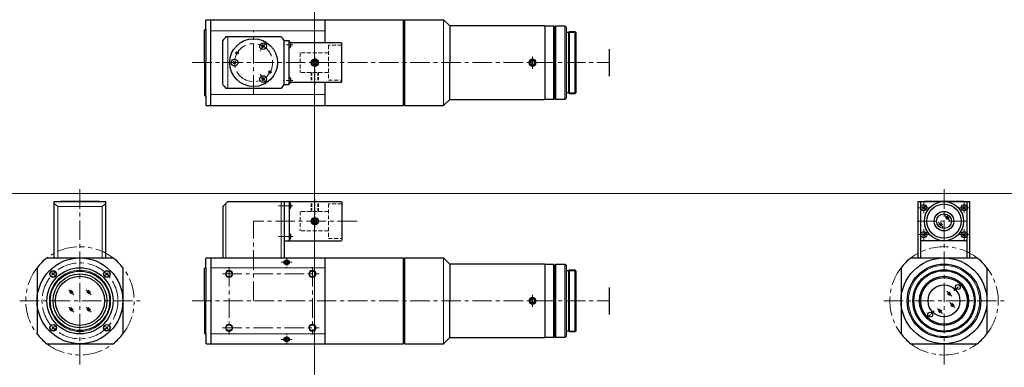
# Model space of a CAD drawing. Header units: millimetres. Extents: x -120 to 281, y 229 to 371.
import ezdxf

# ---------------------------------------------------------------- set-up
doc = ezdxf.new("R2010")
doc.units = ezdxf.units.MM
doc.header["$LTSCALE"] = 0.25
for name, pattern in [('CENTER', [50.8, 31.75, -6.35, 6.35, -6.35]), ('HIDDEN', [9.525, 6.35, -3.175]), ('PHANTOM', [63.5, 31.75, -6.35, 6.35, -6.35, 6.35, -6.35])]:
    doc.linetypes.add(name, pattern=pattern)
doc.layers.add('00_補助線', color=252, linetype='Continuous', lineweight=0, plot=False)
for name, color, linetype, lineweight in [('01_外形線', 7, 'Continuous', 30), ('02_ﾈｼﾞ（断面）・遮光線仕切り', 7, 'Continuous', 20), ('03_ﾈｼﾞ・ﾛｰﾚｯﾄ・遮光線', 7, 'Continuous', 9), ('04_中心線', 1, 'CENTER', 20), ('05_隠れ線', 3, 'HIDDEN', 20), ('06_面取線', 7, 'Continuous', 9), ('07_ﾊｯﾁﾝｸﾞ', 7, 'Continuous', 9), ('10_仮想線', 4, 'PHANTOM', 15)]:
    doc.layers.add(name, color=color, linetype=linetype, lineweight=lineweight)

# ---------------------------------------------------------------- blocks, each defined once
blk = doc.blocks.new('HM30##')
at = {"layer": '01_外形線'}
blk.add_lwpolyline([(-0.75, -0.43), (0, -0.87), (0.75, -0.43), (0.75, 0.43), (0, 0.87), (-0.75, 0.43)], close=True, dxfattribs=at)
blk.add_circle((0, 0), 1.25, dxfattribs=at)
at = {"layer": '03_ﾈｼﾞ・ﾛｰﾚｯﾄ・遮光線'}
blk.add_circle((0, 0), 1.5, dxfattribs=at)

msp = doc.modelspace()

# ---------------------------------------------------------------- linework, layer by layer
at = {"layer": '00_補助線'}
for p, q in [((0, 370.88), (0, 229.12)), ((120.21, 300), (-120.21, 300))]:
    msp.add_line(p, q, dxfattribs=at)
for p, direction in [((0, 0), (0, 1)), ((0, 300), (1, 0))]:
    msp.add_xline(p, direction, dxfattribs=at)
at = {"layer": '01_外形線'}
for p, q in [((-44.09, 370.88), (-44.29, 370.68)), ((-44.29, 366.88), (-44.29, 370.68)), ((-44.09, 370.88), (36.21, 370.88)), ((-44.09, 370.88), (36.21, 370.88)), ((-42.29, 335.88), (-42.29, 370.88)), ((4.21, 370.88), (4.21, 361.38)), ((36.21, 370.88), (36.21, 335.88)), ((36.21, 370.13), (36.71, 370.13)), ((36.71, 370.88), (52.71, 370.88)), ((36.71, 370.88), (52.71, 370.88)), ((36.71, 370.88), (36.71, 335.88)), ((55.21, 368.38), (52.71, 370.88)), ((-44.79, 366.68), (-44.59, 366.88)), ((-44.79, 353.38), (-44.79, 366.68)), ((-44.59, 366.88), (-44.29, 366.88)), ((-44.29, 366.88), (-44.29, 353.38)), ((55.21, 368.38), (55.21, 353.38)), ((93.91, 368.38), (55.21, 368.38)), ((93.91, 368.38), (94.01, 368.28)), ((94.01, 368.18), (94.21, 368.38)), ((94.01, 368.28), (94.01, 353.38)), ((94.01, 368.18), (94.01, 338.58)), ((94.21, 368.38), (97.51, 368.38)), ((98.01, 367.88), (97.51, 368.38)), ((98.01, 367.88), (98.51, 368.38)), ((98.01, 367.88), (98.01, 338.88)), ((98.51, 368.38), (102.21, 368.38)), ((102.21, 368.38), (102.71, 367.88)), ((102.71, 367.88), (102.71, 338.88)), ((103.71, 365.69), (102.71, 365.69)), ((104.1, 366.08), (103.71, 365.69)), ((103.71, 365.69), (103.71, 341.08)), ((104.1, 366.08), (106.31, 366.08)), ((106.71, 365.69), (106.31, 366.08)), ((106.71, 365.69), (106.71, 341.08)), ((-37.29, 344.39), (-37.29, 362.38)), ((-13.53, 363.88), (-36.06, 363.88)), ((-12.29, 344.39), (-12.29, 362.38)), ((-12.29, 362.38), (-10.29, 362.38)), ((-10.29, 344.39), (-10.29, 362.38)), ((-20.19, 360.29), (-21.64, 359.9)), ((-20.72, 359.37), (-21.11, 360.82)), ((11.01, 361.38), (-9.79, 361.38)), ((-9.79, 361.38), (-9.79, 359.88)), ((11.01, 361.38), (11.21, 361.18)), ((11.21, 345.58), (11.21, 361.18)), ((120.21, 358.88), (120.21, 347.88)), ((-33.07, 353.91), (-32.01, 352.85)), ((-32.01, 353.91), (-33.07, 352.85)), ((-0.17, 354.03), (-0.54, 353.38)), ((0.58, 354.03), (-0.17, 354.03)), ((0.96, 353.38), (0.58, 354.03)), ((-44.79, 353.38), (-44.79, 340.08)), ((-44.29, 339.88), (-44.29, 353.38)), ((-0.54, 353.38), (-0.17, 352.73)), ((-0.17, 352.73), (0.58, 352.73)), ((0.58, 352.73), (0.96, 353.38)), ((55.21, 338.38), (55.21, 353.38)), ((-21.64, 346.87), (-20.19, 346.48)), ((-21.11, 345.95), (-20.72, 347.4)), ((-9.79, 346.88), (-9.79, 345.38)), ((11.21, 345.58), (11.01, 345.38)), ((-13.53, 342.88), (-36.06, 342.88)), ((-12.29, 344.39), (-10.29, 344.39)), ((-9.79, 345.38), (11.01, 345.38)), ((4.21, 345.38), (4.21, 335.88)), ((-44.79, 340.08), (-44.59, 339.88)), ((-44.59, 339.88), (-44.29, 339.88)), ((-44.29, 339.88), (-44.29, 336.08)), ((55.21, 338.38), (52.71, 335.88)), ((55.21, 338.38), (55.21, 338.38)), ((55.21, 338.38), (93.91, 338.38)), ((93.91, 338.38), (94.01, 338.48)), ((94.01, 338.58), (94.21, 338.38)), ((97.51, 338.38), (94.21, 338.38)), ((98.01, 338.88), (97.51, 338.38)), ((98.01, 338.88), (98.51, 338.38)), ((102.21, 338.38), (98.51, 338.38)), ((102.71, 338.88), (102.21, 338.38)), ((103.71, 341.08), (102.71, 341.08)), ((104.1, 340.68), (103.71, 341.08)), ((106.31, 340.68), (104.1, 340.68)), ((106.71, 341.08), (106.31, 340.68)), ((-44.09, 335.88), (-44.29, 336.08)), ((-44.09, 335.88), (36.21, 335.88)), ((-44.09, 335.88), (36.21, 335.88)), ((36.21, 336.63), (36.71, 336.63)), ((36.71, 335.88), (52.21, 335.88)), ((36.71, 335.88), (52.71, 335.88)), ((-106.11, 273.72), (-106.11, 296.72)), ((-106.11, 296.72), (-85.11, 296.72)), ((-87.61, 296.72), (-103.61, 296.72)), ((-85.11, 273.72), (-85.11, 296.72)), ((-37.29, 294.72), (-35.29, 296.72)), ((-37.29, 294.72), (-37.29, 273.72)), ((-35.29, 296.72), (-12.49, 296.72)), ((-12.49, 296.72), (-12.29, 296.52)), ((-12.29, 296.52), (-12.09, 296.72)), ((-12.29, 296.52), (-12.29, 273.72)), ((-12.09, 296.72), (-10.49, 296.72)), ((-10.49, 296.72), (11.01, 296.72)), ((-10.49, 296.72), (-10.29, 296.52)), ((-10.29, 296.52), (-10.29, 280.92)), ((-10.29, 296.22), (-10.29, 296.22)), ((-10.29, 293.72), (-10.29, 293.72)), ((-9.79, 295.72), (-9.79, 294.22)), ((11.01, 296.72), (11.21, 296.52)), ((11.21, 296.52), (11.21, 280.92)), ((246.35, 273.72), (246.35, 296.72)), ((246.35, 296.72), (267.35, 296.72)), ((247.35, 273.72), (247.35, 296.72)), ((248.07, 294.75), (249.13, 293.69)), ((249.13, 294.75), (248.07, 293.69)), ((264.85, 296.72), (248.85, 296.72)), ((264.57, 294.75), (265.63, 293.69)), ((265.63, 294.75), (264.57, 293.69)), ((266.35, 273.72), (266.35, 296.72)), ((267.35, 273.72), (267.35, 296.72)), ((0.21, 289.47), (-0.44, 289.09)), ((0.86, 289.09), (0.21, 289.47)), ((-0.44, 289.09), (-0.44, 288.34)), ((-0.44, 288.34), (0.21, 287.97)), ((0.21, 287.97), (0.86, 288.34)), ((0.86, 288.34), (0.86, 289.09)), ((-10.29, 283.72), (-10.29, 283.72)), ((-9.79, 283.22), (-9.79, 281.72)), ((248.07, 283.75), (249.13, 282.69)), ((249.13, 283.75), (248.07, 282.69)), ((264.57, 283.75), (265.63, 282.69)), ((265.63, 283.75), (264.57, 282.69)), ((-12.29, 280.92), (-12.09, 280.72)), ((-12.09, 280.72), (-10.59, 280.72)), ((-10.59, 280.72), (11.01, 280.72)), ((-10.49, 280.72), (-10.29, 280.92)), ((11.21, 280.92), (11.01, 280.72)), ((266.35, 280.72), (247.35, 280.72)), ((-109.1, 273.72), (-82.11, 273.72)), ((-44.09, 273.72), (-44.29, 273.52)), ((-44.29, 269.72), (-44.29, 273.52)), ((-44.09, 273.72), (26.71, 273.72)), ((-44.09, 273.72), (36.21, 273.72)), ((-42.29, 273.72), (-42.29, 238.72)), ((4.21, 273.72), (4.21, 238.72)), ((36.21, 273.72), (36.21, 238.72)), ((36.71, 273.72), (52.71, 273.72)), ((36.71, 273.72), (52.71, 273.72)), ((36.71, 273.72), (36.71, 238.72)), ((55.21, 271.22), (52.71, 273.72)), ((243.35, 273.72), (270.35, 273.72)), ((-113.11, 269.71), (-113.11, 242.72)), ((-78.11, 269.71), (-78.11, 242.72)), ((-44.79, 269.52), (-44.59, 269.72)), ((-44.79, 256.22), (-44.79, 269.52)), ((-44.59, 269.72), (-44.29, 269.72)), ((-44.29, 269.72), (-44.29, 256.22)), ((-11.67, 272.37), (-12.04, 271.97)), ((-12.04, 271.97), (-11.67, 271.46)), ((-10.92, 272.37), (-11.67, 272.37)), ((-11.67, 271.46), (-10.92, 271.46)), ((-10.54, 271.97), (-10.92, 272.37)), ((-10.92, 271.46), (-10.54, 271.97)), ((36.21, 272.97), (36.71, 272.97)), ((55.21, 271.22), (55.21, 256.22)), ((93.91, 271.22), (55.21, 271.22)), ((93.91, 271.22), (94.01, 271.12)), ((94.01, 271.02), (94.21, 271.22)), ((94.01, 271.12), (94.01, 256.22)), ((94.01, 271.02), (94.01, 241.42)), ((94.21, 271.22), (97.51, 271.22)), ((98.01, 270.72), (97.51, 271.22)), ((98.01, 270.72), (98.51, 271.22)), ((98.01, 270.72), (98.01, 241.72)), ((98.51, 271.22), (102.21, 271.22)), ((102.21, 271.22), (102.71, 270.72)), ((102.71, 270.72), (102.71, 241.72)), ((239.35, 269.71), (239.35, 242.72)), ((274.35, 269.71), (274.35, 242.72)), ((-106.04, 267.71), (-107.1, 266.65)), ((-106.04, 266.65), (-107.1, 267.71)), ((-84.12, 266.65), (-85.18, 267.71)), ((-85.18, 266.65), (-84.12, 267.71)), ((103.71, 268.52), (102.71, 268.52)), ((104.1, 268.92), (103.71, 268.52)), ((103.71, 268.52), (103.71, 243.91)), ((104.1, 268.92), (106.31, 268.92)), ((106.71, 268.52), (106.31, 268.92)), ((106.71, 268.52), (106.71, 243.91)), ((120.21, 261.72), (120.21, 250.72)), ((-44.79, 256.22), (-44.79, 242.92)), ((-44.29, 242.72), (-44.29, 256.22)), ((55.21, 241.22), (55.21, 256.22)), ((-107.1, 245.79), (-106.04, 244.73)), ((-106.04, 245.79), (-107.1, 244.73)), ((-85.18, 244.73), (-84.12, 245.79)), ((-85.18, 245.79), (-84.12, 244.73)), ((-44.79, 242.92), (-44.59, 242.72)), ((-44.59, 242.72), (-44.29, 242.72)), ((-44.29, 242.72), (-44.29, 238.92)), ((55.21, 241.22), (52.71, 238.72)), ((55.21, 241.22), (55.21, 241.22)), ((55.21, 241.22), (93.91, 241.22)), ((93.91, 241.22), (94.01, 241.32)), ((94.01, 241.42), (94.21, 241.22)), ((97.51, 241.22), (94.21, 241.22)), ((98.01, 241.72), (97.51, 241.22)), ((98.01, 241.72), (98.51, 241.22)), ((102.21, 241.22), (98.51, 241.22)), ((102.71, 241.72), (102.21, 241.22)), ((103.71, 243.91), (102.71, 243.91)), ((104.1, 243.52), (103.71, 243.91)), ((106.31, 243.52), (104.1, 243.52)), ((106.71, 243.91), (106.31, 243.52)), ((-109.1, 238.72), (-82.11, 238.72)), ((-44.09, 238.72), (-44.29, 238.92)), ((-44.09, 238.72), (26.21, 238.72)), ((-44.09, 238.72), (36.21, 238.72)), ((-12.04, 240.47), (-11.67, 240.98)), ((-11.67, 240.06), (-12.04, 240.47)), ((-11.67, 240.98), (-10.92, 240.98)), ((-10.92, 240.06), (-11.67, 240.06)), ((-10.92, 240.98), (-10.54, 240.47)), ((-10.54, 240.47), (-10.92, 240.06)), ((36.21, 239.47), (36.71, 239.47)), ((36.71, 238.72), (52.21, 238.72)), ((36.71, 238.72), (52.71, 238.72)), ((243.35, 238.72), (270.35, 238.72))]:
    msp.add_line(p, q, dxfattribs=at)
for centre, radius in [((-24.79, 353.38), 9.75), ((-31.51, 357.26), 0.5), ((-20.92, 360.09), 1.37), ((-32.54, 353.38), 1.37), ((0.21, 353.38), 1.5), ((0.21, 353.38), 1.25), ((-18.08, 349.51), 0.5), ((-20.92, 346.67), 1.37), ((248.6, 294.22), 1.25), ((256.85, 288.72), 8), ((256.85, 288.72), 7), ((265.1, 294.22), 1.25), ((0.21, 288.72), 1.5), ((0.21, 288.72), 1.25), ((256.85, 288.72), 4), ((256.85, 288.72), 3), ((248.6, 283.22), 1.25), ((265.1, 283.22), 1.25), ((-95.61, 256.22), 17.5), ((256.85, 256.22), 17.5), ((-95.61, 256.22), 13.5), ((256.85, 256.22), 15), ((-106.57, 267.18), 1.35), ((-106.57, 267.18), 1.25), ((-95.61, 256.22), 12.12), ((-95.61, 256.22), 11), ((-95.61, 256.22), 10), ((-84.65, 267.18), 1.35), ((-84.65, 267.18), 1.25), ((-34.79, 267.22), 1.25), ((-0.79, 267.22), 1.25), ((256.85, 256.22), 12.7), ((256.85, 256.22), 12.3), ((256.85, 256.22), 10), ((256.85, 256.22), 9.5), ((256.85, 256.22), 6.5), ((262.51, 261.87), 1), ((251.19, 250.56), 1), ((-106.57, 245.26), 1.35), ((-106.57, 245.26), 1.25), ((-84.65, 245.26), 1.35), ((-84.65, 245.26), 1.25), ((-34.79, 245.22), 1.25), ((-0.79, 245.22), 1.25)]:
    msp.add_circle(centre, radius, dxfattribs=at)
for centre, radius, start, end in [((-24.79, 353.38), 15.4, 137.0141, 144.2612), ((-24.79, 353.38), 15.4, 35.7388, 42.9859), ((-10.29, 361.38), 0.5, 0, 90), ((-10.29, 359.88), 0.5, 270, 0), ((-10.29, 346.88), 0.5, 0, 90), ((-24.79, 353.38), 15.4, 215.7388, 222.9859), ((-24.79, 353.38), 15.4, 317.0141, 324.2612), ((-10.29, 345.38), 0.5, 270, 0), ((-10.29, 295.72), 0.5, 0, 90), ((-10.29, 294.22), 0.5, 270, 0), ((-10.29, 283.22), 0.5, 0, 90), ((-10.29, 281.72), 0.5, 270, 0), ((-95.61, 256.22), 22.1, 127.6408, 142.3592), ((-95.61, 256.22), 22.1, 37.6408, 52.3592), ((256.85, 256.22), 22.1, 127.6408, 142.3592), ((256.85, 256.22), 22.1, 37.6408, 52.3592), ((-95.61, 256.22), 22.1, 217.6408, 232.3592), ((-95.61, 256.22), 22.1, 307.6408, 322.3592), ((256.85, 256.22), 22.1, 217.6408, 232.3592), ((256.85, 256.22), 22.1, 307.6408, 322.3592)]:
    msp.add_arc(centre, radius, start, end, dxfattribs=at)
for major_axis, ratio in [((-1.07, 0), 0.681736), ((1.07, 0), 0.732477)]:
    msp.add_ellipse((-11.29, 271.97), major_axis=major_axis, ratio=ratio, start_param=3.141593, end_param=6.283185, dxfattribs=at)
at = {"layer": '01_外形線', "extrusion": (0, 0, -1)}
for major_axis, ratio in [((1.07, 0), 0.732477), ((-1.07, 0), 0.681736)]:
    msp.add_ellipse((-11.29, 240.47), major_axis=major_axis, ratio=ratio, start_param=3.141593, end_param=6.283185, dxfattribs=at)
at = {"layer": '02_ﾈｼﾞ（断面）・遮光線仕切り'}
for p, q in [((103.71, 365.69), (106.71, 365.69)), ((103.71, 341.08), (106.71, 341.08)), ((103.71, 268.52), (106.71, 268.52)), ((103.71, 243.91), (106.71, 243.91))]:
    msp.add_line(p, q, dxfattribs=at)
at = {"layer": '03_ﾈｼﾞ・ﾛｰﾚｯﾄ・遮光線'}
for centre, radius in [((256.85, 256.22), 14.5), ((-95.61, 256.22), 12.5), ((-34.79, 267.22), 1.5), ((-0.79, 267.22), 1.5), ((-34.79, 245.22), 1.5), ((-0.79, 245.22), 1.5)]:
    msp.add_circle(centre, radius, dxfattribs=at)
for major_axis, ratio in [((-1.3, 0), 0.676408), ((1.3, 0), 0.737806)]:
    msp.add_ellipse((-11.29, 271.97), major_axis=major_axis, ratio=ratio, start_param=3.141593, end_param=6.283185, dxfattribs=at)
at = {"layer": '03_ﾈｼﾞ・ﾛｰﾚｯﾄ・遮光線', "extrusion": (0, 0, -1)}
for major_axis, ratio in [((1.3, 0), 0.737806), ((-1.3, 0), 0.676408)]:
    msp.add_ellipse((-11.29, 240.47), major_axis=major_axis, ratio=ratio, start_param=3.141593, end_param=6.283185, dxfattribs=at)
at = {"layer": '04_中心線'}
for p, q in [((-24.79, 340.38), (-24.79, 366.38)), ((89.01, 355.88), (89.01, 350.88)), ((-49.79, 353.38), (120.21, 353.38)), ((-95.61, 301.72), (-95.61, 229.12)), ((256.85, 301.72), (256.85, 229.12)), ((-24.79, 256.22), (-24.79, 288.72)), ((17.44, 288.72), (-24.79, 288.72)), ((245.85, 288.72), (267.85, 288.72)), ((-34.79, 269.97), (-34.79, 242.47)), ((-0.79, 269.97), (-0.79, 242.47)), ((-37.54, 267.22), (1.96, 267.22)), ((89.01, 258.72), (89.01, 253.72)), ((-120.21, 256.22), (-71.01, 256.22)), ((-49.79, 256.22), (120.21, 256.22)), ((232.25, 256.22), (281.45, 256.22)), ((-37.54, 245.22), (1.96, 245.22))]:
    msp.add_line(p, q, dxfattribs=at)
at = {"layer": '04_中心線', "ltscale": 0.3}
for p, q in [((-19.73, 362.15), (-22.1, 358.04)), ((-35.16, 353.38), (-29.92, 353.38)), ((-22.1, 348.72), (-19.73, 344.62)), ((246.35, 294.22), (250.85, 294.22)), ((248.6, 291.97), (248.6, 296.47)), ((262.85, 294.22), (267.35, 294.22)), ((265.1, 291.97), (265.1, 296.47)), ((248.6, 280.97), (248.6, 285.47)), ((265.1, 280.97), (265.1, 285.47)), ((246.35, 283.22), (250.85, 283.22)), ((262.85, 283.22), (267.35, 283.22)), ((-11.29, 273.85), (-11.29, 270.01)), ((-13.59, 271.97), (-8.99, 271.97)), ((260.92, 260.28), (264.1, 263.47)), ((249.6, 248.97), (252.78, 252.15)), ((-11.29, 238.59), (-11.29, 242.43)), ((-13.59, 240.47), (-8.99, 240.47))]:
    msp.add_line(p, q, dxfattribs=at)
at = {"layer": '04_中心線', "ltscale": 0.35}
for p, q in [((-8.79, 360.63), (-13.29, 360.63)), ((-8.79, 346.13), (-13.29, 346.13))]:
    msp.add_line(p, q, dxfattribs=at)
at = {"layer": '04_中心線', "ltscale": 0.4}
for p, q in [((0.21, 355.88), (0.21, 344.38)), ((0.21, 286.22), (0.21, 297.72)), ((-8.79, 294.97), (-14.58, 294.97)), ((-8.79, 282.47), (-14.68, 282.47))]:
    msp.add_line(p, q, dxfattribs=at)
at = {"layer": '04_中心線'}
for centre, radius in [((-24.79, 353.38), 7.75), ((-95.61, 256.22), 15.5)]:
    msp.add_circle(centre, radius, dxfattribs=at)
for start, end in [(52.3592, 127.6408), (142.3592, 217.6408), (322.3592, 37.6408), (232.3592, 307.6408)]:
    msp.add_arc((256.85, 256.22), 22.1, start, end, dxfattribs=at)
at = {"layer": '05_隠れ線'}
for p, q in [((5.71, 360.48), (5.71, 346.28)), ((11.21, 360.48), (5.71, 360.48)), ((-5.79, 357.38), (-5.79, 349.38)), ((5.71, 357.38), (-5.79, 357.38)), ((5.71, 349.38), (-5.79, 349.38)), ((5.71, 346.28), (11.21, 346.28)), ((11.21, 295.82), (5.71, 295.82)), ((5.71, 295.82), (5.71, 281.62)), ((5.71, 292.72), (-5.79, 292.72)), ((-5.79, 292.72), (-5.79, 284.72)), ((5.71, 284.72), (-5.79, 284.72)), ((5.71, 281.62), (11.21, 281.62))]:
    msp.add_line(p, q, dxfattribs=at)
at = {"layer": '05_隠れ線', "ltscale": 0.8}
for p, q in [((-1.29, 349.38), (-1.29, 345.38)), ((-1.04, 349.38), (-1.04, 345.38)), ((1.46, 349.38), (1.46, 345.38)), ((1.71, 349.38), (1.71, 345.38)), ((-1.29, 292.72), (-1.29, 296.72)), ((-1.04, 292.72), (-1.04, 296.72)), ((1.46, 292.72), (1.46, 296.72)), ((1.71, 292.72), (1.71, 296.72))]:
    msp.add_line(p, q, dxfattribs=at)
at = {"layer": '06_面取線', "lineweight": 20}
for p, q in [((52.71, 370.88), (52.71, 335.88)), ((-42.29, 366.38), (4.21, 366.38)), ((-35.29, 342.88), (-35.29, 363.88)), ((-42.29, 340.38), (4.21, 340.38)), ((-104.6, 294.72), (-106.11, 295.95)), ((-86.61, 294.72), (-104.6, 294.72)), ((-104.6, 294.72), (-104.6, 273.72)), ((-86.61, 294.72), (-85.11, 295.95)), ((-86.61, 294.72), (-86.61, 273.72)), ((-36.06, 295.95), (-36.06, 273.72)), ((-13.53, 296.72), (-13.53, 273.72)), ((52.71, 273.72), (52.71, 238.72)), ((-42.29, 269.72), (4.21, 269.72)), ((-42.29, 242.72), (4.21, 242.72))]:
    msp.add_line(p, q, dxfattribs=at)
at = {"layer": '06_面取線'}
for p, q in [((97.51, 338.38), (97.51, 368.38)), ((98.51, 368.38), (98.51, 338.38)), ((102.21, 338.38), (102.21, 368.38)), ((104.1, 340.68), (104.1, 366.08)), ((106.31, 366.08), (106.31, 340.68)), ((97.51, 241.22), (97.51, 271.22)), ((98.51, 271.22), (98.51, 241.22)), ((102.21, 241.22), (102.21, 271.22)), ((104.1, 243.52), (104.1, 268.92)), ((106.31, 268.92), (106.31, 243.52))]:
    msp.add_line(p, q, dxfattribs=at)
at = {"layer": '07_ﾊｯﾁﾝｸﾞ'}
for p, q in [((259.19, 289.03), (257.15, 291.08)), ((258.29, 289.33), (257.41, 290.23)), ((258.9, 289.95), (258.03, 290.85)), ((256.56, 286.32), (254.52, 288.37)), ((255.66, 286.62), (254.78, 287.52)), ((256.27, 287.24), (255.4, 288.14)), ((-98.12, 258.73), (-100.16, 260.77)), ((-99.02, 259.03), (-99.9, 259.93)), ((-98.41, 259.65), (-99.28, 260.54)), ((-91.05, 258.73), (-93.09, 260.77)), ((-91.95, 259.03), (-92.83, 259.93)), ((-91.34, 259.65), (-92.21, 260.54)), ((259.98, 258.07), (257.94, 260.11)), ((259.08, 258.37), (258.2, 259.27)), ((259.69, 258.98), (258.81, 259.88)), ((-98.12, 251.66), (-100.16, 253.7)), ((-98.41, 252.57), (-99.28, 253.47)), ((-91.05, 251.66), (-93.09, 253.7)), ((-91.34, 252.57), (-92.21, 253.47)), ((256.25, 251.06), (254.21, 253.1)), ((261.27, 253.47), (259.23, 255.52)), ((260.37, 253.77), (259.49, 254.67)), ((260.98, 254.39), (260.11, 255.29)), ((-99.02, 251.96), (-99.9, 252.86)), ((-91.95, 251.96), (-92.83, 252.86)), ((255.35, 251.36), (254.47, 252.26)), ((255.96, 251.98), (255.08, 252.87))]:
    msp.add_line(p, q, dxfattribs=at)
at = {"layer": '10_仮想線'}
for start, end in [(52.3592, 127.6408), (142.3592, 217.6408), (322.3592, 37.6408), (232.3592, 307.6408)]:
    msp.add_arc((-95.61, 256.22), 22.1, start, end, dxfattribs=at)

# ---------------------------------------------------------------- block references
at = {"layer": '01_外形線'}
for p in [(89.01, 353.38), (89.01, 256.22)]:
    msp.add_blockref('HM30##', p, dxfattribs=at)

doc.saveas('drawing.dxf')
